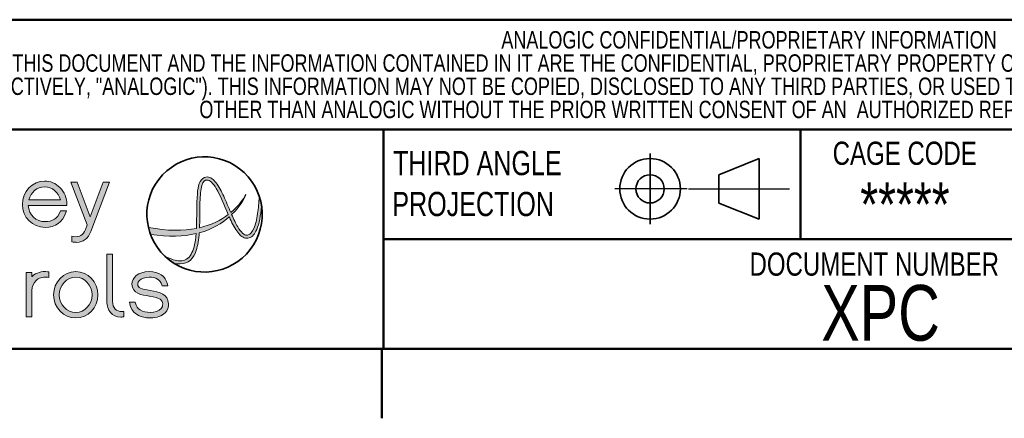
# Model space of a CAD drawing. Header units: inches. Extents: x 0.5 to 21.6, y 0.5 to 16.5.
# Tile 11 of 26: x 14.9 to 18.4, y 0.5 to 2. Entities that reach past the tile are written whole.
import ezdxf

# ---------------------------------------------------------------- set-up
doc = ezdxf.new("R2010")
doc.units = ezdxf.units.IN
doc.header["$MEASUREMENT"] = 0
for name, color, linetype in [('100', 179, 'Continuous'), ('2', 179, 'Continuous'), ('LAYER_1', 179, 'Continuous')]:
    doc.layers.add(name, color=color, linetype=linetype)
doc.styles.add('SLDTEXTSTYLE0', font='TXT', dxfattribs={"width": 0.773196})

# ---------------------------------------------------------------- blocks, each defined once
blk = doc.blocks.new('Copley LOGO BLACK NEG SHT2')
at = {"linetype": 'Continuous'}
h = blk.add_hatch(color=7, dxfattribs=at)
edge = h.paths.add_edge_path(flags=0)
edge.add_spline(control_points=[(2.503, 1.121), (2.63, 1.121), (2.721, 1.186), (2.76, 1.305)], knot_values=[11, 11, 11, 11, 12, 12, 12, 12], weights=[1, 1, 1, 1], degree=3, periodic=0)
edge.add_line((2.76, 1.305), (2.767, 1.327))
edge.add_line((2.767, 1.327), (2.692, 1.327))
edge.add_line((2.692, 1.327), (2.688, 1.316))
edge.add_spline(control_points=[(2.688, 1.316), (2.658, 1.234), (2.596, 1.192), (2.503, 1.192)], knot_values=[7, 7, 7, 7, 8, 8, 8, 8], weights=[1, 1, 1, 1], degree=3, periodic=0)
edge.add_spline(control_points=[(2.503, 1.192), (2.391, 1.192), (2.304, 1.276), (2.295, 1.391)], knot_values=[6, 6, 6, 6, 7, 7, 7, 7], weights=[1, 1, 1, 1], degree=3, periodic=0)
edge.add_line((2.295, 1.391), (2.771, 1.391))
edge.add_line((2.771, 1.391), (2.771, 1.408))
edge.add_spline(control_points=[(2.771, 1.408), (2.773, 1.482), (2.741, 1.559), (2.686, 1.615)], knot_values=[3, 3, 3, 3, 4, 4, 4, 4], weights=[1, 1, 1, 1], degree=3, periodic=0)
edge.add_spline(control_points=[(2.686, 1.615), (2.635, 1.667), (2.568, 1.695), (2.497, 1.695)], knot_values=[2, 2, 2, 2, 3, 3, 3, 3], weights=[1, 1, 1, 1], degree=3, periodic=0)
edge.add_spline(control_points=[(2.497, 1.695), (2.346, 1.695), (2.223, 1.565), (2.223, 1.406)], knot_values=[1, 1, 1, 1, 2, 2, 2, 2], weights=[1, 1, 1, 1], degree=3, periodic=0)
edge.add_spline(control_points=[(2.223, 1.406), (2.223, 1.246), (2.346, 1.121), (2.503, 1.121)], knot_values=[0, 0, 0, 0, 1, 1, 1, 1], weights=[1, 1, 1, 1], degree=3, periodic=0)
edge = h.paths.add_edge_path(flags=0)
edge.add_spline(control_points=[(2.302, 1.462), (2.325, 1.556), (2.404, 1.623), (2.497, 1.623)], knot_values=[2, 2, 2, 2, 3, 3, 3, 3], weights=[1, 1, 1, 1], degree=3, periodic=0)
edge.add_spline(control_points=[(2.497, 1.623), (2.59, 1.623), (2.669, 1.556), (2.693, 1.462)], knot_values=[1, 1, 1, 1, 2, 2, 2, 2], weights=[1, 1, 1, 1], degree=3, periodic=0)
edge.add_line((2.693, 1.462), (2.302, 1.462))
h = blk.add_hatch(color=7, dxfattribs=at)
edge = h.paths.add_edge_path(flags=0)
edge.add_spline(control_points=[(2.893, 0.936), (2.975, 0.936), (3.035, 0.982), (3.068, 1.069)], knot_values=[12, 12, 12, 12, 13, 13, 13, 13], weights=[1, 1, 1, 1], degree=3, periodic=0)
edge.add_line((3.068, 1.069), (3.299, 1.682))
edge.add_line((3.299, 1.682), (3.223, 1.682))
edge.add_line((3.223, 1.682), (3.06, 1.252))
edge.add_line((3.06, 1.252), (2.899, 1.682))
edge.add_line((2.899, 1.682), (2.822, 1.682))
edge.add_line((2.822, 1.682), (3.023, 1.151))
edge.add_line((3.023, 1.151), (3.001, 1.094))
edge.add_spline(control_points=[(3.001, 1.094), (2.974, 1.022), (2.931, 0.997), (2.855, 1.009)], knot_values=[4, 4, 4, 4, 5, 5, 5, 5], weights=[1, 1, 1, 1], degree=3, periodic=0)
edge.add_line((2.855, 1.009), (2.835, 1.012))
edge.add_line((2.835, 1.012), (2.835, 0.943))
edge.add_line((2.835, 0.943), (2.849, 0.94))
edge.add_spline(control_points=[(2.849, 0.94), (2.864, 0.937), (2.879, 0.936), (2.893, 0.936)], knot_values=[0, 0, 0, 0, 1, 1, 1, 1], weights=[1, 1, 1, 1], degree=3, periodic=0)
h = blk.add_hatch(color=7, dxfattribs=at)
edge = h.paths.add_edge_path(flags=0)
edge.add_spline(control_points=[(3.44, 0.011), (3.447, 0.011), (3.455, 0.011), (3.462, 0.012)], knot_values=[9, 9, 9, 9, 10, 10, 10, 10], weights=[1, 1, 1, 1], degree=3, periodic=0)
edge.add_line((3.462, 0.012), (3.477, 0.013))
edge.add_line((3.477, 0.013), (3.477, 0.081))
edge.add_line((3.477, 0.081), (3.46, 0.08))
edge.add_spline(control_points=[(3.46, 0.08), (3.38, 0.077), (3.339, 0.12), (3.339, 0.207)], knot_values=[5, 5, 5, 5, 6, 6, 6, 6], weights=[1, 1, 1, 1], degree=3, periodic=0)
edge.add_line((3.339, 0.207), (3.339, 0.791))
edge.add_line((3.339, 0.791), (3.268, 0.791))
edge.add_line((3.268, 0.791), (3.268, 0.207))
edge.add_spline(control_points=[(3.268, 0.207), (3.268, 0.149), (3.283, 0.101), (3.313, 0.066)], knot_values=[1, 1, 1, 1, 2, 2, 2, 2], weights=[1, 1, 1, 1], degree=3, periodic=0)
edge.add_spline(control_points=[(3.313, 0.066), (3.343, 0.03), (3.387, 0.011), (3.44, 0.011)], knot_values=[0, 0, 0, 0, 1, 1, 1, 1], weights=[1, 1, 1, 1], degree=3, periodic=0)
edge.add_line((3.44, 0.011), (3.44, 0.011))
h = blk.add_hatch(color=7, dxfattribs=at)
edge = h.paths.add_edge_path(flags=0)
edge.add_spline(control_points=[(2.34, 0.34), (2.34, 0.39), (2.359, 0.435), (2.392, 0.465)], knot_values=[10, 10, 10, 10, 11, 11, 11, 11], weights=[1, 1, 1, 1], degree=3, periodic=0)
edge.add_spline(control_points=[(2.392, 0.465), (2.423, 0.495), (2.473, 0.509), (2.531, 0.504)], knot_values=[9, 9, 9, 9, 10, 10, 10, 10], weights=[1, 1, 1, 1], degree=3, periodic=0)
edge.add_line((2.531, 0.504), (2.549, 0.502))
edge.add_line((2.549, 0.502), (2.549, 0.571))
edge.add_line((2.549, 0.571), (2.534, 0.572))
edge.add_spline(control_points=[(2.534, 0.572), (2.462, 0.581), (2.395, 0.561), (2.346, 0.517)], knot_values=[5, 5, 5, 5, 6, 6, 6, 6], weights=[1, 1, 1, 1], degree=3, periodic=0)
edge.add_spline(control_points=[(2.346, 0.517), (2.344, 0.515), (2.342, 0.514), (2.34, 0.512)], knot_values=[4, 4, 4, 4, 5, 5, 5, 5], weights=[1, 1, 1, 1], degree=3, periodic=0)
edge.add_line((2.34, 0.512), (2.34, 0.561))
edge.add_line((2.34, 0.561), (2.268, 0.561))
edge.add_line((2.268, 0.561), (2.268, 0.012))
edge.add_line((2.268, 0.012), (2.34, 0.012))
edge.add_line((2.34, 0.012), (2.34, 0.34))
h = blk.add_hatch(color=7, dxfattribs=at)
edge = h.paths.add_edge_path(flags=0)
edge.add_spline(control_points=[(2.882, 0.574), (2.731, 0.574), (2.608, 0.445), (2.608, 0.285), (2.608, 0.128), (2.731, 0), (2.882, 0)], knot_values=[0, 0, 0, 0, 1, 1, 1, 2, 2, 2, 2], weights=[1, 1, 1, 1, 1, 1, 1], degree=3, periodic=0)
edge.add_spline(control_points=[(2.882, 0), (3.034, 0), (3.157, 0.128), (3.157, 0.285), (3.157, 0.445), (3.034, 0.574), (2.882, 0.574)], knot_values=[2, 2, 2, 2, 3, 3, 3, 4, 4, 4, 4], weights=[1, 1, 1, 1, 1, 1, 1], degree=3, periodic=0)
edge = h.paths.add_edge_path(flags=0)
edge.add_spline(control_points=[(2.882, 0.069), (2.77, 0.069), (2.679, 0.166), (2.679, 0.285), (2.679, 0.406), (2.77, 0.505), (2.882, 0.505)], knot_values=[0, 0, 0, 0, 1, 1, 1, 2, 2, 2, 2], weights=[1, 1, 1, 1, 1, 1, 1], degree=3, periodic=0)
edge.add_spline(control_points=[(2.882, 0.505), (2.994, 0.505), (3.085, 0.406), (3.085, 0.285), (3.085, 0.166), (2.994, 0.069), (2.882, 0.069)], knot_values=[2, 2, 2, 2, 3, 3, 3, 4, 4, 4, 4], weights=[1, 1, 1, 1, 1, 1, 1], degree=3, periodic=0)
h = blk.add_hatch(color=179, dxfattribs=at)
edge = h.paths.add_edge_path(flags=0)
edge.add_spline(control_points=[(3.99, 0.065), (3.949, 0.023), (3.884, 0), (3.807, 0)], knot_values=[21, 21, 21, 21, 22, 22, 22, 22], weights=[1, 1, 1, 1], degree=3, periodic=0)
edge.add_spline(control_points=[(3.807, 0), (3.665, 0), (3.569, 0.066), (3.551, 0.176)], knot_values=[0, 0, 0, 0, 1, 1, 1, 1], weights=[1, 1, 1, 1], degree=3, periodic=0)
edge.add_line((3.551, 0.176), (3.548, 0.196))
edge.add_line((3.548, 0.196), (3.619, 0.196))
edge.add_line((3.619, 0.196), (3.622, 0.183))
edge.add_spline(control_points=[(3.622, 0.183), (3.638, 0.11), (3.703, 0.069), (3.806, 0.069)], knot_values=[4, 4, 4, 4, 5, 5, 5, 5], weights=[1, 1, 1, 1], degree=3, periodic=0)
edge.add_spline(control_points=[(3.806, 0.069), (3.861, 0.069), (3.91, 0.087), (3.938, 0.115)], knot_values=[5, 5, 5, 5, 6, 6, 6, 6], weights=[1, 1, 1, 1], degree=3, periodic=0)
edge.add_spline(control_points=[(3.938, 0.115), (3.952, 0.131), (3.96, 0.151), (3.958, 0.173)], knot_values=[6, 6, 6, 6, 7, 7, 7, 7], weights=[1, 1, 1, 1], degree=3, periodic=0)
edge.add_spline(control_points=[(3.958, 0.173), (3.957, 0.218), (3.928, 0.251), (3.794, 0.27)], knot_values=[7, 7, 7, 7, 8, 8, 8, 8], weights=[1, 1, 1, 1], degree=3, periodic=0)
edge.add_line((3.794, 0.27), (3.791, 0.271))
edge.add_spline(control_points=[(3.791, 0.271), (3.702, 0.284), (3.58, 0.301), (3.578, 0.417)], knot_values=[9, 9, 9, 9, 10, 10, 10, 10], weights=[1, 1, 1, 1], degree=3, periodic=0)
edge.add_spline(control_points=[(3.578, 0.417), (3.578, 0.495), (3.651, 0.574), (3.79, 0.574)], knot_values=[10, 10, 10, 10, 11, 11, 11, 11], weights=[1, 1, 1, 1], degree=3, periodic=0)
edge.add_spline(control_points=[(3.79, 0.574), (3.913, 0.574), (3.994, 0.519), (4.018, 0.417)], knot_values=[11, 11, 11, 11, 12, 12, 12, 12], weights=[1, 1, 1, 1], degree=3, periodic=0)
edge.add_line((4.018, 0.417), (4.023, 0.396))
edge.add_line((4.023, 0.396), (3.95, 0.396))
edge.add_line((3.95, 0.396), (3.947, 0.408))
edge.add_spline(control_points=[(3.947, 0.408), (3.927, 0.472), (3.874, 0.505), (3.791, 0.505)], knot_values=[15, 15, 15, 15, 16, 16, 16, 16], weights=[1, 1, 1, 1], degree=3, periodic=0)
edge.add_spline(control_points=[(3.791, 0.505), (3.74, 0.505), (3.696, 0.49), (3.671, 0.465)], knot_values=[16, 16, 16, 16, 17, 17, 17, 17], weights=[1, 1, 1, 1], degree=3, periodic=0)
edge.add_spline(control_points=[(3.671, 0.465), (3.657, 0.451), (3.65, 0.435), (3.65, 0.418)], knot_values=[17, 17, 17, 17, 18, 18, 18, 18], weights=[1, 1, 1, 1], degree=3, periodic=0)
edge.add_spline(control_points=[(3.65, 0.418), (3.651, 0.375), (3.687, 0.357), (3.805, 0.34)], knot_values=[18, 18, 18, 18, 19, 19, 19, 19], weights=[1, 1, 1, 1], degree=3, periodic=0)
edge.add_spline(control_points=[(3.805, 0.34), (3.919, 0.323), (4.025, 0.292), (4.03, 0.176)], knot_values=[19, 19, 19, 19, 20, 20, 20, 20], weights=[1, 1, 1, 1], degree=3, periodic=0)
edge.add_spline(control_points=[(4.03, 0.176), (4.032, 0.134), (4.017, 0.093), (3.99, 0.065)], knot_values=[20, 20, 20, 20, 21, 21, 21, 21], weights=[1, 1, 1, 1], degree=3, periodic=0)
at = {"layer": 'LAYER_1'}
h = blk.add_hatch(color=179, dxfattribs=at)
edge = h.paths.add_edge_path(flags=0)
edge.add_spline(control_points=[(4.477, 1.74), (4.412, 1.716), (4.396, 1.635), (4.387, 1.535)], knot_values=[10, 10, 10, 10, 11, 11, 11, 11], weights=[1, 1, 1, 1], degree=3, periodic=0)
edge.add_spline(control_points=[(4.387, 1.535), (4.376, 1.413), (4.382, 1.255), (4.375, 1.108)], knot_values=[11, 11, 11, 11, 12, 12, 12, 12], weights=[1, 1, 1, 1], degree=3, periodic=0)
edge.add_spline(control_points=[(4.375, 1.108), (4.216, 1.077), (4.019, 1.074), (3.781, 1.121)], knot_values=[1, 1, 1, 1, 2, 2, 2, 2], weights=[1, 1, 1, 1], degree=3, periodic=0)
edge.add_spline(control_points=[(3.781, 1.121), (3.788, 1.092), (3.796, 1.063), (3.806, 1.035)], knot_values=[2, 2, 2, 2, 3, 3, 3, 3], weights=[1, 1, 1, 1], degree=3, periodic=0)
edge.add_spline(control_points=[(3.806, 1.035), (4.032, 0.998), (4.218, 1.008), (4.371, 1.044)], knot_values=[3, 3, 3, 3, 4, 4, 4, 4], weights=[1, 1, 1, 1], degree=3, periodic=0)
edge.add_spline(control_points=[(4.371, 1.044), (4.37, 1.029), (4.369, 1.014), (4.367, 1)], knot_values=[3, 3, 3, 3, 4, 4, 4, 4], weights=[1, 1, 1, 1], degree=3, periodic=0)
edge.add_spline(control_points=[(4.367, 1), (4.358, 0.915), (4.34, 0.839), (4.309, 0.788)], knot_values=[4, 4, 4, 4, 5, 5, 5, 5], weights=[1, 1, 1, 1], degree=3, periodic=0)
edge.add_spline(control_points=[(4.309, 0.788), (4.278, 0.736), (4.238, 0.708), (4.174, 0.707)], knot_values=[5, 5, 5, 5, 6, 6, 6, 6], weights=[1, 1, 1, 1], degree=3, periodic=0)
edge.add_spline(control_points=[(4.174, 0.707), (4.125, 0.707), (4.061, 0.725), (3.981, 0.769)], knot_values=[6, 6, 6, 6, 7, 7, 7, 7], weights=[1, 1, 1, 1], degree=3, periodic=0)
edge.add_spline(control_points=[(3.981, 0.769), (4.015, 0.736), (4.052, 0.706), (4.092, 0.681)], knot_values=[7, 7, 7, 7, 8, 8, 8, 8], weights=[1, 1, 1, 1], degree=3, periodic=0)
edge.add_spline(control_points=[(4.092, 0.681), (4.122, 0.673), (4.149, 0.669), (4.174, 0.669)], knot_values=[8, 8, 8, 8, 9, 9, 9, 9], weights=[1, 1, 1, 1], degree=3, periodic=0)
edge.add_spline(control_points=[(4.174, 0.669), (4.174, 0.669), (4.175, 0.669), (4.175, 0.669)], knot_values=[9, 9, 9, 9, 10, 10, 10, 10], weights=[1, 1, 1, 1], degree=3, periodic=0)
edge.add_spline(control_points=[(4.175, 0.669), (4.278, 0.669), (4.341, 0.739), (4.372, 0.834)], knot_values=[0, 0, 0, 0, 1, 1, 1, 1], weights=[1, 1, 1, 1], degree=3, periodic=0)
edge.add_spline(control_points=[(4.372, 0.834), (4.394, 0.897), (4.405, 0.973), (4.411, 1.054)], knot_values=[1, 1, 1, 1, 2, 2, 2, 2], weights=[1, 1, 1, 1], degree=3, periodic=0)
edge.add_spline(control_points=[(4.411, 1.054), (4.571, 1.099), (4.692, 1.173), (4.782, 1.252)], knot_values=[1, 1, 1, 1, 2, 2, 2, 2], weights=[1, 1, 1, 1], degree=3, periodic=0)
edge.add_spline(control_points=[(4.782, 1.252), (4.786, 1.243), (4.789, 1.234), (4.793, 1.225)], knot_values=[6, 6, 6, 6, 7, 7, 7, 7], weights=[1, 1, 1, 1], degree=3, periodic=0)
edge.add_spline(control_points=[(4.793, 1.225), (4.823, 1.161), (4.853, 1.103), (4.886, 1.06)], knot_values=[7, 7, 7, 7, 8, 8, 8, 8], weights=[1, 1, 1, 1], degree=3, periodic=0)
edge.add_spline(control_points=[(4.886, 1.06), (4.918, 1.017), (4.955, 0.986), (5.001, 0.986)], knot_values=[8, 8, 8, 8, 9, 9, 9, 9], weights=[1, 1, 1, 1], degree=3, periodic=0)
edge.add_spline(control_points=[(5.001, 0.986), (5.009, 0.986), (5.018, 0.987), (5.026, 0.99)], knot_values=[9, 9, 9, 9, 10, 10, 10, 10], weights=[1, 1, 1, 1], degree=3, periodic=0)
edge.add_spline(control_points=[(5.026, 0.99), (5.07, 1.002), (5.099, 1.042), (5.121, 1.094)], knot_values=[10, 10, 10, 10, 11, 11, 11, 11], weights=[1, 1, 1, 1], degree=3, periodic=0)
edge.add_spline(control_points=[(5.121, 1.094), (5.152, 1.167), (5.171, 1.27), (5.182, 1.377)], knot_values=[11, 11, 11, 11, 12, 12, 12, 12], weights=[1, 1, 1, 1], degree=3, periodic=0)
edge.add_spline(control_points=[(5.182, 1.377), (5.176, 1.421), (5.166, 1.463), (5.153, 1.503)], knot_values=[12, 12, 12, 12, 13, 13, 13, 13], weights=[1, 1, 1, 1], degree=3, periodic=0)
edge.add_spline(control_points=[(5.153, 1.503), (5.149, 1.431), (5.143, 1.359), (5.132, 1.292)], knot_values=[13, 13, 13, 13, 14, 14, 14, 14], weights=[1, 1, 1, 1], degree=3, periodic=0)
edge.add_spline(control_points=[(5.132, 1.292), (5.122, 1.221), (5.106, 1.156), (5.086, 1.109)], knot_values=[0, 0, 0, 0, 1, 1, 1, 1], weights=[1, 1, 1, 1], degree=3, periodic=0)
edge.add_spline(control_points=[(5.086, 1.109), (5.066, 1.061), (5.041, 1.033), (5.016, 1.027)], knot_values=[1, 1, 1, 1, 2, 2, 2, 2], weights=[1, 1, 1, 1], degree=3, periodic=0)
edge.add_spline(control_points=[(5.016, 1.027), (5.011, 1.025), (5.006, 1.024), (5.001, 1.024)], knot_values=[2, 2, 2, 2, 3, 3, 3, 3], weights=[1, 1, 1, 1], degree=3, periodic=0)
edge.add_spline(control_points=[(5.001, 1.024), (4.967, 1.023), (4.926, 1.061), (4.887, 1.128)], knot_values=[3, 3, 3, 3, 4, 4, 4, 4], weights=[1, 1, 1, 1], degree=3, periodic=0)
edge.add_spline(control_points=[(4.887, 1.128), (4.861, 1.17), (4.836, 1.223), (4.811, 1.279)], knot_values=[4, 4, 4, 4, 5, 5, 5, 5], weights=[1, 1, 1, 1], degree=3, periodic=0)
edge.add_spline(control_points=[(4.811, 1.279), (4.911, 1.375), (4.965, 1.473), (4.987, 1.528)], knot_values=[2, 2, 2, 2, 3, 3, 3, 3], weights=[1, 1, 1, 1], degree=3, periodic=0)
edge.add_spline(control_points=[(4.987, 1.528), (4.96, 1.476), (4.901, 1.388), (4.8, 1.304)], knot_values=[0, 0, 0, 0, 1, 1, 1, 1], weights=[1, 1, 1, 1], degree=3, periodic=0)
edge.add_spline(control_points=[(4.8, 1.304), (4.772, 1.371), (4.743, 1.442), (4.713, 1.506)], knot_values=[6, 6, 6, 6, 7, 7, 7, 7], weights=[1, 1, 1, 1], degree=3, periodic=0)
edge.add_spline(control_points=[(4.713, 1.506), (4.684, 1.57), (4.654, 1.628), (4.621, 1.671)], knot_values=[7, 7, 7, 7, 8, 8, 8, 8], weights=[1, 1, 1, 1], degree=3, periodic=0)
edge.add_spline(control_points=[(4.621, 1.671), (4.589, 1.714), (4.552, 1.745), (4.507, 1.745)], knot_values=[8, 8, 8, 8, 9, 9, 9, 9], weights=[1, 1, 1, 1], degree=3, periodic=0)
edge.add_spline(control_points=[(4.507, 1.745), (4.497, 1.745), (4.487, 1.744), (4.477, 1.74)], knot_values=[9, 9, 9, 9, 10, 10, 10, 10], weights=[1, 1, 1, 1], degree=3, periodic=0)
edge = h.paths.add_edge_path(flags=0)
edge.add_spline(control_points=[(4.489, 1.704), (4.495, 1.706), (4.501, 1.707), (4.507, 1.707)], knot_values=[2, 2, 2, 2, 3, 3, 3, 3], weights=[1, 1, 1, 1], degree=3, periodic=0)
edge.add_spline(control_points=[(4.507, 1.707), (4.54, 1.708), (4.581, 1.67), (4.62, 1.604)], knot_values=[3, 3, 3, 3, 4, 4, 4, 4], weights=[1, 1, 1, 1], degree=3, periodic=0)
edge.add_spline(control_points=[(4.62, 1.604), (4.671, 1.519), (4.719, 1.394), (4.769, 1.279)], knot_values=[4, 4, 4, 4, 5, 5, 5, 5], weights=[1, 1, 1, 1], degree=3, periodic=0)
edge.add_spline(control_points=[(4.769, 1.279), (4.681, 1.213), (4.565, 1.152), (4.414, 1.117)], knot_values=[3, 3, 3, 3, 4, 4, 4, 4], weights=[1, 1, 1, 1], degree=3, periodic=0)
edge.add_spline(control_points=[(4.414, 1.117), (4.418, 1.2), (4.417, 1.286), (4.418, 1.366)], knot_values=[13, 13, 13, 13, 14, 14, 14, 14], weights=[1, 1, 1, 1], degree=3, periodic=0)
edge.add_spline(control_points=[(4.418, 1.366), (4.42, 1.456), (4.422, 1.538), (4.434, 1.599)], knot_values=[0, 0, 0, 0, 1, 1, 1, 1], weights=[1, 1, 1, 1], degree=3, periodic=0)
edge.add_spline(control_points=[(4.434, 1.599), (4.444, 1.661), (4.465, 1.697), (4.489, 1.704)], knot_values=[1, 1, 1, 1, 2, 2, 2, 2], weights=[1, 1, 1, 1], degree=3, periodic=0)
at = {"color": 7, "linetype": 'Continuous', "lineweight": 18}
for p, q in [((3.023, 1.151), (2.822, 1.682)), ((2.822, 1.682), (2.899, 1.682)), ((2.899, 1.682), (3.06, 1.252)), ((3.06, 1.252), (3.223, 1.682)), ((3.299, 1.682), (3.068, 1.069)), ((3.223, 1.682), (3.299, 1.682)), ((2.302, 1.462), (2.693, 1.462)), ((2.771, 1.391), (2.295, 1.391)), ((2.771, 1.408), (2.771, 1.391)), ((2.688, 1.316), (2.692, 1.327)), ((2.692, 1.327), (2.767, 1.327)), ((2.767, 1.327), (2.76, 1.305)), ((3.001, 1.094), (3.023, 1.151)), ((2.835, 0.943), (2.835, 1.012)), ((2.835, 1.012), (2.855, 1.009)), ((2.849, 0.94), (2.835, 0.943)), ((3.268, 0.207), (3.268, 0.791)), ((3.268, 0.791), (3.339, 0.791)), ((3.339, 0.791), (3.339, 0.207)), ((2.268, 0.012), (2.268, 0.561)), ((2.268, 0.561), (2.34, 0.561)), ((2.34, 0.561), (2.34, 0.512)), ((2.549, 0.502), (2.531, 0.504)), ((2.534, 0.572), (2.549, 0.571)), ((2.549, 0.571), (2.549, 0.502)), ((2.34, 0.34), (2.34, 0.012)), ((2.34, 0.012), (2.268, 0.012))]:
    blk.add_line(p, q, dxfattribs=at)
at = {"color": 179, "linetype": 'Continuous', "lineweight": 18}
for p, q in [((3.95, 0.396), (3.947, 0.408)), ((4.023, 0.396), (3.95, 0.396)), ((4.018, 0.417), (4.023, 0.396)), ((3.794, 0.27), (3.791, 0.271)), ((3.551, 0.176), (3.548, 0.196)), ((3.548, 0.196), (3.619, 0.196)), ((3.619, 0.196), (3.622, 0.183)), ((3.44, 0.011), (3.44, 0.011)), ((3.46, 0.08), (3.477, 0.081)), ((3.477, 0.013), (3.462, 0.012)), ((3.477, 0.081), (3.477, 0.013))]:
    blk.add_line(p, q, dxfattribs=at)
at = {"color": 7, "linetype": 'Continuous', "lineweight": 35}
for points in [[(3.91, 1.716), (4.151, 2.028), (4.598, 2.087), (4.91, 1.847)], [(4.91, 1.847), (5.223, 1.606), (5.281, 1.159), (5.041, 0.847)], [(4.041, 0.716), (3.729, 0.957), (3.67, 1.404), (3.91, 1.716)], [(5.041, 0.847), (4.801, 0.534), (4.353, 0.476), (4.041, 0.716)]]:
    blk.add_open_spline(points, degree=3, dxfattribs=at)
at = {"color": 7, "linetype": 'Continuous', "lineweight": 18}
for points in [[(4.477, 1.74), (4.412, 1.716), (4.396, 1.635), (4.387, 1.535)], [(4.507, 1.745), (4.497, 1.745), (4.487, 1.744), (4.477, 1.74)], [(4.489, 1.704), (4.495, 1.706), (4.501, 1.707), (4.507, 1.707)], [(4.621, 1.671), (4.589, 1.714), (4.552, 1.745), (4.507, 1.745)], [(4.507, 1.707), (4.54, 1.708), (4.581, 1.67), (4.62, 1.604)], [(2.223, 1.406), (2.223, 1.565), (2.346, 1.695), (2.497, 1.695)], [(2.497, 1.623), (2.404, 1.623), (2.325, 1.556), (2.302, 1.462)], [(2.497, 1.695), (2.568, 1.695), (2.635, 1.667), (2.686, 1.615)], [(2.693, 1.462), (2.669, 1.556), (2.59, 1.623), (2.497, 1.623)], [(2.686, 1.615), (2.741, 1.559), (2.773, 1.482), (2.771, 1.408)], [(4.418, 1.366), (4.42, 1.456), (4.422, 1.538), (4.434, 1.599)], [(4.434, 1.599), (4.444, 1.661), (4.465, 1.697), (4.489, 1.704)], [(4.62, 1.604), (4.671, 1.519), (4.719, 1.394), (4.769, 1.279)], [(4.713, 1.506), (4.684, 1.57), (4.654, 1.628), (4.621, 1.671)], [(4.387, 1.535), (4.376, 1.413), (4.382, 1.255), (4.375, 1.108)], [(4.8, 1.304), (4.772, 1.371), (4.743, 1.442), (4.713, 1.506)], [(4.987, 1.528), (4.96, 1.476), (4.901, 1.388), (4.8, 1.304)], [(4.811, 1.279), (4.911, 1.375), (4.965, 1.473), (4.987, 1.528)], [(5.153, 1.503), (5.149, 1.431), (5.143, 1.359), (5.132, 1.292)], [(5.182, 1.377), (5.176, 1.421), (5.166, 1.463), (5.153, 1.503)], [(2.503, 1.121), (2.346, 1.121), (2.223, 1.246), (2.223, 1.406)], [(2.295, 1.391), (2.304, 1.276), (2.391, 1.192), (2.503, 1.192)], [(4.414, 1.117), (4.418, 1.2), (4.417, 1.286), (4.418, 1.366)], [(5.121, 1.094), (5.152, 1.167), (5.171, 1.27), (5.182, 1.377)], [(2.503, 1.192), (2.596, 1.192), (2.658, 1.234), (2.688, 1.316)], [(2.76, 1.305), (2.721, 1.186), (2.63, 1.121), (2.503, 1.121)], [(4.411, 1.054), (4.571, 1.099), (4.692, 1.173), (4.782, 1.252)], [(4.769, 1.279), (4.681, 1.213), (4.565, 1.152), (4.414, 1.117)], [(4.782, 1.252), (4.786, 1.243), (4.789, 1.234), (4.793, 1.225)], [(4.793, 1.225), (4.823, 1.161), (4.853, 1.103), (4.886, 1.06)], [(4.887, 1.128), (4.861, 1.17), (4.836, 1.223), (4.811, 1.279)], [(5.132, 1.292), (5.122, 1.221), (5.106, 1.156), (5.086, 1.109)], [(3.781, 1.121), (3.788, 1.092), (3.796, 1.063), (3.806, 1.035)], [(4.375, 1.108), (4.216, 1.077), (4.019, 1.074), (3.781, 1.121)], [(5.001, 1.024), (4.967, 1.023), (4.926, 1.061), (4.887, 1.128)], [(5.086, 1.109), (5.066, 1.061), (5.041, 1.033), (5.016, 1.027)], [(2.855, 1.009), (2.931, 0.997), (2.974, 1.022), (3.001, 1.094)], [(3.068, 1.069), (3.035, 0.982), (2.975, 0.936), (2.893, 0.936)], [(3.806, 1.035), (4.032, 0.998), (4.218, 1.008), (4.371, 1.044)], [(4.367, 1), (4.358, 0.915), (4.34, 0.839), (4.309, 0.788)], [(4.371, 1.044), (4.37, 1.029), (4.369, 1.014), (4.367, 1)], [(4.372, 0.834), (4.394, 0.897), (4.405, 0.973), (4.411, 1.054)], [(4.886, 1.06), (4.918, 1.017), (4.955, 0.986), (5.001, 0.986)], [(5.016, 1.027), (5.011, 1.025), (5.006, 1.024), (5.001, 1.024)], [(5.001, 0.986), (5.009, 0.986), (5.018, 0.987), (5.026, 0.99)], [(5.026, 0.99), (5.07, 1.002), (5.099, 1.042), (5.121, 1.094)], [(2.893, 0.936), (2.879, 0.936), (2.864, 0.937), (2.849, 0.94)], [(3.981, 0.769), (4.015, 0.736), (4.052, 0.706), (4.092, 0.681)], [(4.174, 0.707), (4.125, 0.707), (4.061, 0.725), (3.981, 0.769)], [(4.309, 0.788), (4.278, 0.736), (4.238, 0.708), (4.174, 0.707)], [(4.175, 0.669), (4.278, 0.669), (4.341, 0.739), (4.372, 0.834)], [(4.092, 0.681), (4.122, 0.673), (4.149, 0.669), (4.174, 0.669)], [(4.174, 0.669), (4.174, 0.669), (4.175, 0.669), (4.175, 0.669)], [(2.34, 0.512), (2.342, 0.514), (2.344, 0.515), (2.346, 0.517)], [(2.346, 0.517), (2.395, 0.561), (2.462, 0.581), (2.534, 0.572)], [(2.531, 0.504), (2.473, 0.509), (2.423, 0.495), (2.392, 0.465)], [(3.578, 0.417), (3.578, 0.495), (3.651, 0.574), (3.79, 0.574)], [(3.791, 0.505), (3.74, 0.505), (3.696, 0.49), (3.671, 0.465)], [(3.79, 0.574), (3.913, 0.574), (3.994, 0.519), (4.018, 0.417)], [(3.947, 0.408), (3.927, 0.472), (3.874, 0.505), (3.791, 0.505)], [(2.392, 0.465), (2.359, 0.435), (2.34, 0.39), (2.34, 0.34)], [(3.671, 0.465), (3.657, 0.451), (3.65, 0.435), (3.65, 0.418)], [(3.313, 0.066), (3.283, 0.101), (3.268, 0.149), (3.268, 0.207)]]:
    blk.add_open_spline(points, degree=3, dxfattribs=at)
for points, knots in [([(2.882, 0), (2.731, 0), (2.608, 0.128), (2.608, 0.285), (2.608, 0.445), (2.731, 0.574), (2.882, 0.574)], [0, 0, 0, 0, 1, 1, 1, 2, 2, 2, 2]), ([(2.882, 0.505), (2.77, 0.505), (2.679, 0.406), (2.679, 0.285), (2.679, 0.166), (2.77, 0.069), (2.882, 0.069)], [0, 0, 0, 0, 1, 1, 1, 2, 2, 2, 2]), ([(2.882, 0.574), (3.034, 0.574), (3.157, 0.445), (3.157, 0.285), (3.157, 0.128), (3.034, 0), (2.882, 0)], [2, 2, 2, 2, 3, 3, 3, 4, 4, 4, 4]), ([(2.882, 0.069), (2.994, 0.069), (3.085, 0.166), (3.085, 0.285), (3.085, 0.406), (2.994, 0.505), (2.882, 0.505)], [2, 2, 2, 2, 3, 3, 3, 4, 4, 4, 4])]:
    blk.add_open_spline(points, degree=3, knots=knots, dxfattribs=at)
at = {"color": 179, "linetype": 'Continuous', "lineweight": 18}
for points in [[(3.791, 0.271), (3.702, 0.284), (3.58, 0.301), (3.578, 0.417)], [(3.65, 0.418), (3.651, 0.375), (3.687, 0.357), (3.805, 0.34)], [(3.958, 0.173), (3.957, 0.218), (3.928, 0.251), (3.794, 0.27)], [(3.805, 0.34), (3.919, 0.323), (4.025, 0.292), (4.03, 0.176)], [(3.339, 0.207), (3.339, 0.12), (3.38, 0.077), (3.46, 0.08)], [(3.807, 0), (3.665, 0), (3.569, 0.066), (3.551, 0.176)], [(3.622, 0.183), (3.638, 0.11), (3.703, 0.069), (3.806, 0.069)], [(3.938, 0.115), (3.952, 0.131), (3.96, 0.151), (3.958, 0.173)], [(4.03, 0.176), (4.032, 0.134), (4.017, 0.093), (3.99, 0.065)], [(3.44, 0.011), (3.387, 0.011), (3.343, 0.03), (3.313, 0.066)], [(3.462, 0.012), (3.455, 0.011), (3.447, 0.011), (3.44, 0.011)], [(3.806, 0.069), (3.861, 0.069), (3.91, 0.087), (3.938, 0.115)], [(3.99, 0.065), (3.949, 0.023), (3.884, 0), (3.807, 0)]]:
    blk.add_open_spline(points, degree=3, dxfattribs=at)
blk = doc.blocks.new('SW_NOTE_0')
at = {"layer": '2', "color": 0, "char_height": 0.0625, "attachment_point": 2, "style": 'SLDTEXTSTYLE0'}
for s, insert in [('ANALOGIC CONFIDENTIAL/PROPRIETARY INFORMATION', (1.2091, 0.0806)), ('THIS DOCUMENT AND THE INFORMATION CONTAINED IN IT ARE THE CONFIDENTIAL, PROPRIETARY PROPERTY OF ANALOGIC CORPORATION AND ITS AFFILIATES', (1.1365, -0.0028)), ('(COLLECTIVELY, "ANALOGIC"). THIS INFORMATION MAY NOT BE COPIED, DISCLOSED TO ANY THIRD PARTIES, OR USED TO MAKE PRODUCTS OR COMPONENTS FOR ANY PARTY', (1.1306, -0.0861)), ('OTHER THAN ANALOGIC WITHOUT THE PRIOR WRITTEN CONSENT OF AN  AUTHORIZED REPRESENTATIVE OF ANALOGIC.', (1.1648, -0.1694))]:
    blk.add_mtext(s, dxfattribs=dict(at, insert=insert))

msp = doc.modelspace()

# ---------------------------------------------------------------- linework, layer by layer
at = {"layer": '2', "lineweight": 50}
for p, q in [((13.7947, 1.9561), (21.275, 1.9561)), ((16.1569, 1.5624), (13.7947, 1.5624)), ((16.1569, 1.5624), (16.1569, 0.775)), ((16.1569, 1.5624), (21.275, 1.5624)), ((17.653, 1.5624), (17.653, 1.1687)), ((16.1569, 1.1687), (21.275, 1.1687))]:
    msp.add_line(p, q, dxfattribs=at)
at = {"layer": '2', "color": 7, "linetype": 'Continuous', "lineweight": 35}
for p, q in [((17.1128, 1.4757), (17.1128, 1.2219)), ((17.5043, 1.4574), (17.3593, 1.3994)), ((17.5043, 1.4574), (17.5043, 1.2399)), ((17.3593, 1.3994), (17.3593, 1.2979)), ((17.3593, 1.2979), (17.5043, 1.2399))]:
    msp.add_line(p, q, dxfattribs=at)
at = {"layer": '2', "color": 7, "linetype": 'Continuous', "lineweight": 25}
for p, q in [((17.2465, 1.3488), (16.9859, 1.3488)), ((17.2506, 1.3487), (17.6131, 1.3487))]:
    msp.add_line(p, q, dxfattribs=at)
at = {"layer": '2', "color": 7, "linetype": 'Continuous', "lineweight": 50}
for p, q in [((0.775, 0.775), (21.275, 0.775)), ((16.15, 0.775), (16.15, 0.525))]:
    msp.add_line(p, q, dxfattribs=at)
at = {"layer": '2', "color": 7, "linetype": 'Continuous', "lineweight": 35}
for radius in [0.1088, 0.0507]:
    msp.add_circle((17.1128, 1.3488), radius, dxfattribs=at)

# ---------------------------------------------------------------- block references
at = {"color": 7, "linetype": 'Continuous', "xscale": 0.29, "yscale": 0.29, "zscale": 0.29}
msp.add_blockref('Copley LOGO BLACK NEG SHT2', (14.2162, 0.8853), dxfattribs=at)
at = {"layer": '2'}
msp.add_blockref('SW_NOTE_0', (16.2588, 1.8345), dxfattribs=at)

# ---------------------------------------------------------------- texts
at = {"layer": '100', "insert": (17.9399, 1.0037), "char_height": 0.2, "attachment_point": 2, "style": 'SLDTEXTSTYLE0'}
msp.add_mtext('XPC', dxfattribs=at)
at = {"layer": '2', "style": 'SLDTEXTSTYLE0'}
for s, insert, char_height, attachment_point in [('CAGE CODE', (18.0267, 1.5183), 0.08333, 2), ('THIRD ANGLE', (16.1908, 1.4849), 0.087, 1), ('*****', (18.0275, 1.3726), 0.1595, 2), ('PROJECTION', (16.1882, 1.3379), 0.087, 1), ('DOCUMENT NUMBER', (17.9174, 1.1203), 0.083333, 2)]:
    msp.add_mtext(s, dxfattribs=dict(at, insert=insert, char_height=char_height, attachment_point=attachment_point))

doc.saveas('drawing.dxf')
